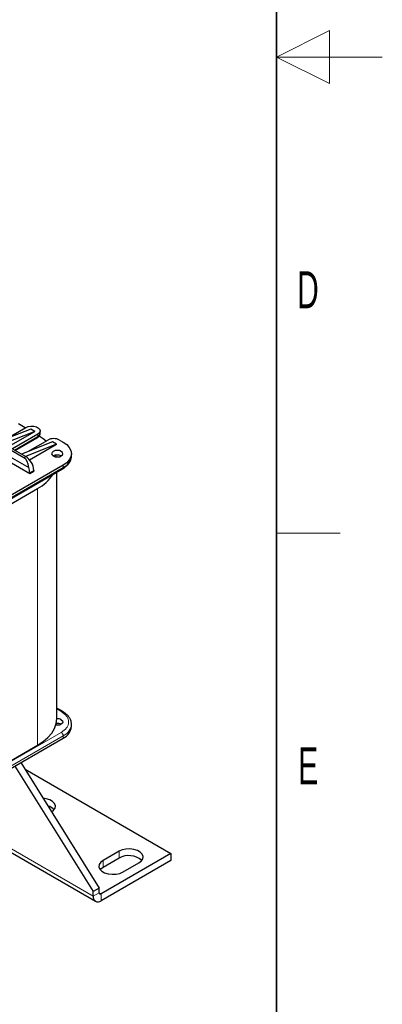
# Model space of a CAD drawing. Header units: millimetres. Extents: x 5 to 418, y -47 to 292.
# Tile 42 of 46: x 384 to 418, y 58 to 151. Entities that reach past the tile are written whole.
import ezdxf

# ---------------------------------------------------------------- set-up
doc = ezdxf.new("R2010")
doc.units = ezdxf.units.MM
doc.layers.add('SLD-0', color=7, linetype='Continuous')
doc.styles.add('SLDTEXTSTYLE0', font='TXT', dxfattribs={"width": 0.605})

msp = doc.modelspace()

# ---------------------------------------------------------------- linework, layer by layer
at = {"color": 7, "linetype": 'Continuous', "lineweight": 25}
for p, q in [((384.7323, 112.0741), (382.0548, 111.0231)), ((385.1095, 111.8564), (382.1576, 110.6977)), ((382.4696, 111.2033), (384.2609, 112.2374)), ((382.63, 110.425), (385.1095, 111.8564)), ((384.1948, 112.1992), (383.5632, 112.5638)), ((385.1095, 111.8564), (384.7323, 112.0741)), ((385.6266, 111.6931), (385.6266, 111.9108)), ((385.3923, 111.5842), (383.0071, 110.2073)), ((383.2738, 110.0533), (385.3371, 111.2444)), ((386.8065, 110.8767), (383.8547, 109.718)), ((384.4499, 109.9517), (386.3351, 111.04)), ((387.1836, 110.659), (386.8065, 110.8767)), ((387.4665, 111.04), (387.8059, 110.844)), ((381.9039, 109.9733), (384.537, 108.4532)), ((382.0548, 110.7571), (384.2609, 109.4835)), ((384.0724, 109.3747), (382.0548, 110.5394)), ((387.1836, 110.659), (384.2318, 109.5003)), ((384.6156, 109.1765), (387.1836, 110.659)), ((382.3094, 109.2275), (384.638, 107.8832)), ((388.5869, 109.5377), (388.5869, 109.7555)), ((375.4564, 101.2298), (387.7506, 108.3271)), ((387.8059, 108.6669), (375.5117, 101.5696)), ((384.638, 107.8832), (385.0152, 108.1009)), ((385.0152, 108.1771), (385.0152, 108.1009)), ((387.1949, 84.7095), (387.1949, 108.0063)), ((384.638, 107.9594), (384.638, 107.8832)), ((378.0101, 102.2063), (385.3829, 106.4625)), ((387.7506, 85.3812), (387.4112, 85.5771)), ((387.7479, 85.3827), (387.7506, 85.3812)), ((388.5869, 83.9528), (388.5869, 84.1705)), ((375.5117, 75.7669), (387.8059, 82.8643)), ((378.0101, 77.9278), (385.3829, 82.184)), ((383.2369, 80.2267), (390.6343, 68.3632)), ((383.8026, 80.5532), (391.2, 68.6897)), ((384.2009, 79.9145), (397.9882, 71.9552)), ((380.9879, 73.1356), (390.8553, 67.4393)), ((397.9882, 71.9552), (391.3886, 68.1453)), ((393.0856, 72.173), (391.5771, 71.3021)), ((397.9882, 71.9552), (397.9882, 71.302)), ((397.9882, 71.302), (391.3886, 67.4921)), ((393.0856, 71.5197), (391.5771, 70.6489)), ((393.4627, 70.2136), (394.9712, 71.0844)), ((391.2, 68.6897), (390.6343, 68.3632)), ((390.6343, 67.9277), (390.6343, 68.3632)), ((391.2, 68.2542), (391.2, 68.6897))]:
    msp.add_line(p, q, dxfattribs=at)
at = {"color": 7, "linetype": 'Continuous', "lineweight": 18}
for p, q in [((385.3923, 111.3665), (383.1957, 110.0984)), ((385.3923, 111.5842), (385.3923, 111.3665)), ((384.2609, 109.4835), (384.0724, 109.3747)), ((387.8059, 108.4492), (375.5117, 101.3519)), ((385.0152, 108.1771), (384.638, 107.9594)), ((387.8059, 108.6669), (387.8059, 108.4492)), ((385.3829, 106.4625), (385.3829, 82.184)), ((387.1949, 85.5965), (387.2779, 85.5639)), ((387.2779, 85.5639), (387.6173, 85.368)), ((387.6173, 83.4086), (375.3231, 76.3113)), ((375.5117, 75.9847), (387.8059, 83.082)), ((387.8059, 83.082), (387.8059, 82.8643)), ((381.6776, 73.0983), (390.6343, 67.9277)), ((393.0856, 72.173), (393.0856, 71.5197)), ((391.5771, 71.3021), (391.5771, 70.6489)), ((390.6343, 67.9277), (391.2, 68.2542)), ((391.2, 68.2542), (391.3886, 68.1453)), ((391.3886, 68.1453), (391.3886, 67.4921))]:
    msp.add_line(p, q, dxfattribs=at)
at = {"color": 7, "linetype": 'Continuous', "lineweight": 25, "flags": 128}
for points in [[(384.2609, 112.2374), (384.4885, 112.3294), (384.7569, 112.3709), (385.0337, 112.3569), (385.2855, 112.2891), (385.4819, 112.1757), (385.5993, 112.0303), (385.6236, 111.8706), (385.5517, 111.7156), (385.3923, 111.5842)], [(386.1783, 110.9495), (385.9164, 111.1621), (385.5348, 111.4225)], [(387.8059, 110.844), (388.1375, 110.6108), (388.3839, 110.3446), (388.5357, 110.0558), (388.5869, 109.7555), (388.5357, 109.4552), (388.3839, 109.1664), (388.1375, 108.9002), (387.8059, 108.6669)], [(387.6173, 109.9732), (387.4443, 110.0399), (387.2402, 110.0634), (387.0361, 110.0399), (386.8631, 109.9732), (386.7475, 109.8733), (386.7069, 109.7555), (386.7475, 109.6377), (386.8631, 109.5378), (387.0361, 109.471), (387.2402, 109.4476), (387.4443, 109.471), (387.6173, 109.5378), (387.7329, 109.6377), (387.7735, 109.7555), (387.7329, 109.8733), (387.6173, 109.9732)], [(387.1423, 109.4528), (387.142, 109.4541), (387.0982, 109.6168)], [(385.3829, 82.184), (385.9164, 82.5353), (386.366, 82.9237), (386.724, 83.3427), (386.9841, 83.7851), (387.142, 84.2433), (387.1949, 84.7095)], [(387.6173, 84.606), (387.7329, 84.5061), (387.7735, 84.3883), (387.7329, 84.2705), (387.6173, 84.1706), (387.4443, 84.1038), (387.2402, 84.0804), (387.1014, 84.091)], [(386.7079, 75.894), (386.9019, 76.0494), (387.0346, 76.2547), (387.0616, 76.4732), (386.981, 76.6873), (386.7991, 76.8795), (386.5307, 77.0345), (386.1977, 77.1395), (385.905, 77.1815)], [(394.9712, 71.0844), (395.1987, 71.2598), (395.3313, 71.4651), (395.3584, 71.6836), (395.2777, 71.8977), (395.0958, 72.09), (394.8275, 72.2449), (394.4944, 72.3499), (394.1235, 72.3964), (393.745, 72.3808), (393.3894, 72.3042), (393.0856, 72.173)], [(391.5771, 71.3021), (391.3497, 71.1267), (391.2171, 70.9215), (391.19, 70.7029), (391.2707, 70.4889), (391.4525, 70.2966), (391.7209, 70.1417), (392.054, 70.0367), (392.4248, 69.9901), (392.8034, 70.0057), (393.1589, 70.0823), (393.4627, 70.2136)], [(391.5771, 70.6489), (391.3497, 70.4735), (391.3126, 70.4312)]]:
    msp.add_lwpolyline(points, dxfattribs=at)
at = {"color": 7, "linetype": 'Continuous', "lineweight": 18}
for centre, radius, start, end in [((385.2616, 111.3521), 0.1315, 305.013333, 6.298848), ((387.6752, 108.4348), 0.1315, 305.013333, 6.298848), ((387.3562, 85.4543), 0.1347, 66.513853, 125.545682), ((387.6959, 85.2577), 0.1354, 67.395947, 125.467592), ((387.281, 84.2817), 1.3095, 293.630462, 355.710215), ((387.3965, 83.0634), 0.4098, 2.605478, 57.394522)]:
    msp.add_arc(centre, radius, start, end, dxfattribs=at)
at = {"color": 7, "linetype": 'Continuous', "lineweight": 25}
for centre, radius, start, end in [((385.2468, 111.7183), 0.3807, 292.476414, 356.203445), ((386.9008, 109.9482), 1.2296, 62.609672, 117.390328), ((383.3776, 108.1026), 1.6393, 2.605478, 57.394522), ((387.2402, 108.8098), 0.8198, 62.610024, 117.384599), ((387.2524, 109.6708), 1.3412, 294.374658, 354.305201), ((383.2496, 107.9325), 1.3887, 1.108153, 22.021162), ((383.5206, 109.96), 3.9624, 298.033786, 327.04448), ((387.2415, 83.4392), 0.8222, 62.800082, 96.757061), ((387.2444, 83.8835), 0.813, 62.697393, 93.493945), ((387.2524, 84.0859), 1.3412, 294.374658, 354.305201), ((386.0479, 75.2781), 1.2066, 42.392998, 74.710258), ((394.0059, 69.882), 1.8786, 49.106312, 119.333177), ((391.315, 68.2356), 0.1165, 170.785963, 309.203285), ((391.0941, 67.8531), 0.4658, 170.785963, 309.203285)]:
    msp.add_arc(centre, radius, start, end, dxfattribs=at)
msp.add_ellipse((383.6952, 108.286), major_axis=(0.1424, 1.1681), ratio=0.7115205, start_param=4.942074, end_param=5.9892715, dxfattribs=at)
for points, knots in [([(385.3367, 111.2449), (385.3791, 111.2723), (385.4683, 111.3301), (385.5665, 111.4546), (385.6259, 111.5819), (385.6195, 111.663), (385.6175, 111.688)], [0, 0, 0, 0, 0.26564093, 0.55867536, 0.864, 1, 1, 1, 1]), ([(387.7503, 108.3273), (387.7522, 108.3283), (387.8482, 108.3767), (388.0106, 108.4958), (388.2285, 108.6865), (388.4025, 108.906), (388.524, 109.1506), (388.5865, 109.361), (388.5796, 109.4865), (388.5777, 109.5213)], [0, 0, 0, 0, 0.0036528, 0.1812614, 0.3619858, 0.5455602, 0.7326761, 0.9258957, 1, 1, 1, 1]), ([(387.4082, 85.5742), (387.388, 85.5868), (387.3314, 85.622), (387.2576, 85.6504), (387.2036, 85.6616), (387.1949, 85.6634)], [0, 0, 0, 0, 0.3184821, 0.8906362, 1, 1, 1, 1]), ([(388.577, 84.1869), (388.5779, 84.2378), (388.5805, 84.384), (388.5004, 84.6204), (388.3506, 84.8815), (388.133, 85.1138), (387.9284, 85.2798), (387.7847, 85.3569), (387.7457, 85.3778)], [0, 0, 0, 0, 0.1081211, 0.3108982, 0.5163685, 0.7221833, 0.9246399, 1, 1, 1, 1])]:
    msp.add_open_spline(points, degree=3, knots=knots, dxfattribs=at)
at = {"color": 7, "linetype": 'Continuous', "lineweight": 18}
msp.add_open_spline([(387.6173, 85.368), (387.8081, 85.2317), (388.1017, 85.0219), (388.2852, 84.6717), (388.338, 84.3883), (388.2852, 84.1049), (388.1017, 83.7546), (387.8081, 83.5449), (387.6173, 83.4086)], degree=3, knots=[0, 0, 0, 0, 0.2394568, 0.3683607, 0.5, 0.6316393, 0.7605432, 1, 1, 1, 1], dxfattribs=at)
at = {"layer": 'SLD-0', "lineweight": 35}
msp.add_line((408, 12), (408, 282.5), dxfattribs=at)
at = {"layer": 'SLD-0', "color": 7, "linetype": 'Continuous', "lineweight": 18}
for p, q in [((413, 149.75), (408, 147.25)), ((413, 144.75), (413, 149.75)), ((418, 147.25), (408, 147.25)), ((408, 147.25), (413, 144.75))]:
    msp.add_line(p, q, dxfattribs=at)
at = {"layer": 'SLD-0', "lineweight": 18}
msp.add_line((408, 102.25), (414, 102.25), dxfattribs=at)

# ---------------------------------------------------------------- texts
at = {"layer": 'SLD-0', "char_height": 3.5, "attachment_point": 2, "style": 'SLDTEXTSTYLE0'}
for s, insert in [('D', (410.9597, 127.0011)), ('E', (410.9816, 82.0011))]:
    msp.add_mtext(s, dxfattribs=dict(at, insert=insert))

doc.saveas('drawing.dxf')
